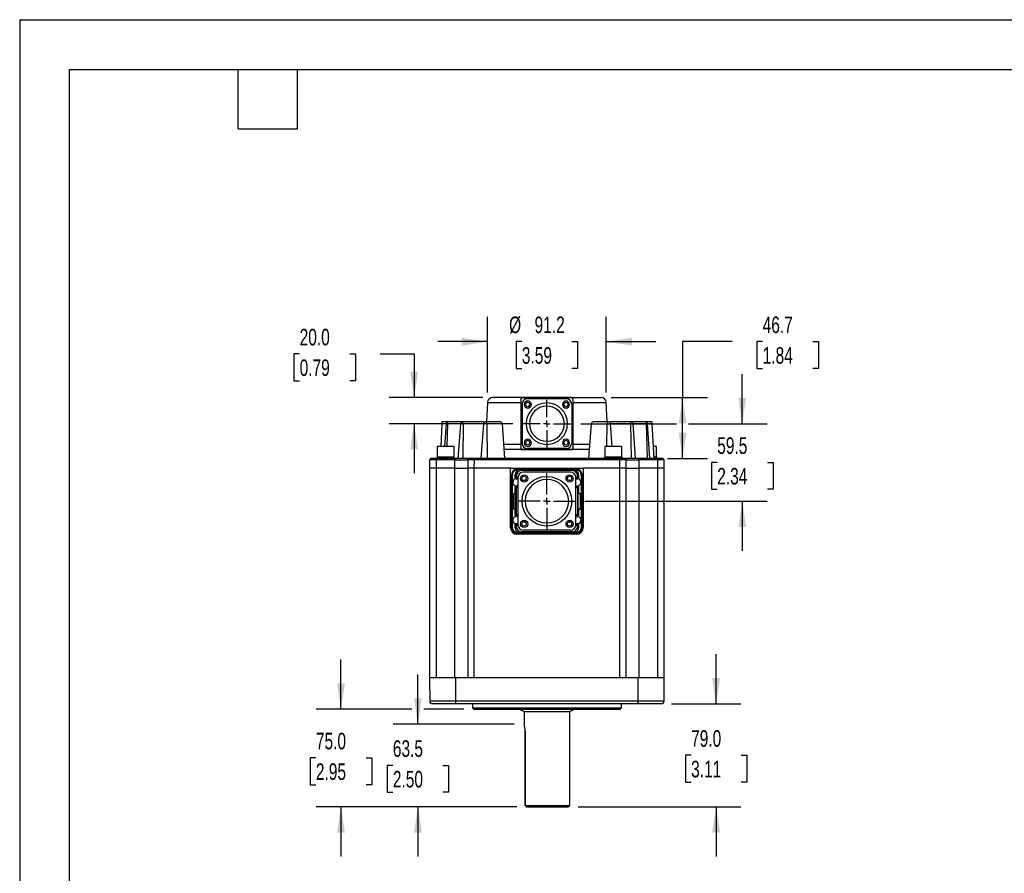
# Model space of a CAD drawing. Header units: millimetres. Extents: x 0 to 1676, y 0 to 1295.
# Tile 2 of 7: x 0 to 756, y 640 to 1295. Entities that reach past the tile are written whole.
import ezdxf

# ---------------------------------------------------------------- set-up
doc = ezdxf.new("R2010")
doc.units = ezdxf.units.MM
doc.header["$LTSCALE"] = 6
doc.linetypes.add('CENTERX2', pattern=[20.32, 12.7, -2.54, 2.54, -2.54])
doc.layers.add('CENTER', color=40, linetype='CENTERX2')
doc.layers.add('DIMENSIONS', color=140, linetype='Continuous', lineweight=25)
doc.layers.add('TEXT', color=140, linetype='Continuous', lineweight=25)
doc.styles.add('SLDTEXTSTYLE0', font='TXT', dxfattribs={"width": 0.7})
doc.dimstyles.new('SLDDIMSTYLE1', dxfattribs={"dimtxt": 12.948047, "dimasz": 19.812, "dimexe": 0, "dimexo": 0.0625, "dimgap": 3.237012, "dimtad": 0, "dimtih": 1, "dimtoh": 1, "dimrnd": 1e-09, "dimzin": 4, "dimdsep": 46, "dimtxsty": 'SLDTEXTSTYLE0', "dimsah": 1, "dimcen": 0.09, "dimadec": 0, "dimazin": 1, "dimtfac": 1, "dimtmove": 0, "dimatfit": 0, "dimfxl": 0, "dimfrac": 2, "dimtolj": 1, "dimtzin": 12, "dimarcsym": 0})
doc.dimstyles.new('SLDDIMSTYLE2', dxfattribs={"dimtxt": 12.948047, "dimasz": 19.812, "dimexe": 0, "dimexo": 0.0625, "dimgap": 3.237012, "dimtad": 0, "dimtih": 1, "dimtoh": 1, "dimrnd": 1e-09, "dimzin": 12, "dimdsep": 46, "dimtxsty": 'SLDTEXTSTYLE0', "dimsah": 1, "dimcen": 0.09, "dimadec": 0, "dimazin": 3, "dimtfac": 1, "dimtmove": 0, "dimatfit": 0, "dimfxl": 0, "dimfrac": 2, "dimtolj": 1, "dimtzin": 12, "dimarcsym": 0})
doc.dimstyles.new('SLDDIMSTYLE8', dxfattribs={"dimtxt": 12.948047, "dimasz": 19.812, "dimexe": 0, "dimexo": 0.0625, "dimgap": 3.237012, "dimtad": 0, "dimtih": 1, "dimtoh": 1, "dimrnd": 1e-09, "dimzin": 12, "dimdsep": 46, "dimtxsty": 'SLDTEXTSTYLE0', "dimsah": 1, "dimcen": 0.09, "dimadec": 0, "dimazin": 3, "dimtfac": 1, "dimtofl": 0, "dimtmove": 0, "dimatfit": 3, "dimfxl": 0, "dimfrac": 2, "dimtolj": 1, "dimtzin": 12, "dimarcsym": 0})

# ---------------------------------------------------------------- blocks, each defined once
blk = doc.blocks.new('_D_10')
at = {"layer": 'DIMENSIONS'}
for p, q in [((305.7, 754.89), (305.7, 792.99)), ((379.6, 754.89), (286.65, 754.89)), ((286.47, 723.14), (282.12, 723.14)), ((282.12, 723.14), (282.12, 702.56)), ((324.94, 723.14), (329.29, 723.14)), ((329.29, 723.14), (329.29, 702.56)), ((282.12, 702.56), (286.47, 702.56)), ((329.29, 702.56), (324.94, 702.56)), ((381.54, 691.39), (286.66, 691.39)), ((305.71, 691.39), (305.71, 653.29))]:
    blk.add_line(p, q, dxfattribs=at)
for points in [[(305.7, 754.89), (308.75, 774.7), (302.66, 774.7)], [(305.71, 691.39), (302.66, 671.58), (308.76, 671.58)]]:
    blk.add_solid(points, dxfattribs=at)
at = {"layer": 'DIMENSIONS', "char_height": 12.7, "attachment_point": 1, "style": 'SLDTEXTSTYLE0'}
for s, insert in [('63.5', (286.47, 742.41)), ('2.50', (286.47, 718.93))]:
    blk.add_mtext(s, dxfattribs=dict(at, insert=insert))
blk = doc.blocks.new('_D_11')
at = {"layer": 'DIMENSIONS'}
for p, q in [((359.11, 1009.22), (359.11, 1067.38)), ((450.32, 1009.22), (450.32, 1067.38)), ((359.11, 1048.33), (321.01, 1048.33)), ((385.48, 1048.33), (381.13, 1048.33)), ((381.13, 1048.33), (381.13, 1027.75)), ((423.95, 1048.33), (428.3, 1048.33)), ((428.3, 1048.33), (428.3, 1027.75)), ((450.32, 1048.33), (488.42, 1048.33)), ((381.13, 1027.75), (385.48, 1027.75)), ((428.3, 1027.75), (423.95, 1027.75))]:
    blk.add_line(p, q, dxfattribs=at)
for points in [[(359.11, 1048.33), (339.3, 1051.37), (339.3, 1045.28)], [(450.32, 1048.33), (470.13, 1045.28), (470.13, 1051.37)]]:
    blk.add_solid(points, dxfattribs=at)
at = {"layer": 'DIMENSIONS', "char_height": 12.7, "attachment_point": 1, "style": 'SLDTEXTSTYLE0'}
for s, insert in [('%%c', (375.7, 1067.6)), ('91.2', (395.25, 1067.6)), ('3.59', (385.48, 1044.12))]:
    blk.add_mtext(s, dxfattribs=dict(at, insert=insert))
blk = doc.blocks.new('_D_12')
at = {"layer": 'DIMENSIONS'}
for p, q in [((214.92, 1038.92), (210.57, 1038.92)), ((210.57, 1038.92), (210.57, 1018.34)), ((253.39, 1038.92), (257.74, 1038.92)), ((257.74, 1038.92), (257.74, 1018.34)), ((276.74, 1038.92), (302.79, 1038.92)), ((302.79, 1038.92), (302.79, 1005.39)), ((210.57, 1018.34), (214.92, 1018.34)), ((257.74, 1018.34), (253.39, 1018.34)), ((355.49, 1005.39), (283.74, 1005.39)), ((378.68, 985.39), (283.74, 985.39)), ((302.79, 985.39), (302.79, 947.29))]:
    blk.add_line(p, q, dxfattribs=at)
for points in [[(302.79, 1005.39), (305.84, 1025.21), (299.75, 1025.21)], [(302.79, 985.39), (299.75, 965.58), (305.84, 965.58)]]:
    blk.add_solid(points, dxfattribs=at)
at = {"layer": 'DIMENSIONS', "char_height": 12.7, "attachment_point": 1, "style": 'SLDTEXTSTYLE0'}
for s, insert in [('20.0', (214.92, 1058.19)), ('0.79', (214.92, 1034.71))]:
    blk.add_mtext(s, dxfattribs=dict(at, insert=insert))
blk = doc.blocks.new('_D_13')
at = {"layer": 'DIMENSIONS'}
for p, q in [((554.72, 985.39), (554.72, 1023.49)), ((430.75, 985.39), (504.33, 985.39)), ((513.48, 985.39), (573.77, 985.39)), ((535.48, 955.64), (531.13, 955.64)), ((531.13, 955.64), (531.13, 935.06)), ((573.95, 955.64), (578.3, 955.64)), ((578.3, 955.64), (578.3, 935.06)), ((531.13, 935.06), (535.48, 935.06)), ((578.3, 935.06), (573.95, 935.06)), ((433.92, 925.89), (573.77, 925.89)), ((554.72, 925.89), (554.72, 887.79))]:
    blk.add_line(p, q, dxfattribs=at)
for points in [[(554.72, 985.39), (557.76, 1005.21), (551.67, 1005.21)], [(554.72, 925.89), (551.67, 906.08), (557.76, 906.08)]]:
    blk.add_solid(points, dxfattribs=at)
at = {"layer": 'DIMENSIONS', "char_height": 12.7, "attachment_point": 1, "style": 'SLDTEXTSTYLE0'}
for s, insert in [('59.5', (535.48, 974.91)), ('2.34', (535.48, 951.44))]:
    blk.add_mtext(s, dxfattribs=dict(at, insert=insert))
blk = doc.blocks.new('_D_14')
at = {"layer": 'DIMENSIONS'}
for p, q in [((547.01, 1048.33), (508.91, 1048.33)), ((508.91, 1048.33), (508.91, 1005.39)), ((570.35, 1048.33), (566, 1048.33)), ((566, 1048.33), (566, 1027.75)), ((608.83, 1048.33), (613.18, 1048.33)), ((613.18, 1048.33), (613.18, 1027.75)), ((566, 1027.75), (570.35, 1027.75)), ((613.18, 1027.75), (608.83, 1027.75)), ((453.94, 1005.39), (527.96, 1005.39)), ((508.91, 958.69), (508.91, 1005.39)), ((497.32, 958.69), (527.96, 958.69))]:
    blk.add_line(p, q, dxfattribs=at)
for points in [[(508.91, 1005.39), (505.86, 985.58), (511.95, 985.58)], [(508.91, 958.69), (511.95, 978.51), (505.86, 978.51)]]:
    blk.add_solid(points, dxfattribs=at)
at = {"layer": 'DIMENSIONS', "char_height": 12.7, "attachment_point": 1, "style": 'SLDTEXTSTYLE0'}
for s, insert in [('46.7', (570.35, 1067.6)), ('1.84', (570.35, 1044.12))]:
    blk.add_mtext(s, dxfattribs=dict(at, insert=insert))
blk = doc.blocks.new('_D_15')
at = {"layer": 'DIMENSIONS'}
for p, q in [((246.63, 766.39), (246.63, 804.49)), ((301.13, 766.39), (227.58, 766.39)), ((340.95, 766.39), (310.28, 766.39)), ((227.39, 728.89), (223.04, 728.89)), ((223.04, 728.89), (223.04, 708.31)), ((265.86, 728.89), (270.21, 728.89)), ((270.21, 728.89), (270.21, 708.31)), ((223.04, 708.31), (227.39, 708.31)), ((270.21, 708.31), (265.86, 708.31)), ((381.54, 691.39), (227.58, 691.39)), ((246.63, 691.39), (246.63, 653.29))]:
    blk.add_line(p, q, dxfattribs=at)
for points in [[(246.63, 766.39), (249.67, 786.21), (243.58, 786.21)], [(246.63, 691.39), (243.58, 671.58), (249.67, 671.58)]]:
    blk.add_solid(points, dxfattribs=at)
at = {"layer": 'DIMENSIONS', "char_height": 12.7, "attachment_point": 1, "style": 'SLDTEXTSTYLE0'}
for s, insert in [('75.0', (227.39, 748.16)), ('2.95', (227.39, 724.69))]:
    blk.add_mtext(s, dxfattribs=dict(at, insert=insert))
blk = doc.blocks.new('_D_16')
at = {"layer": 'DIMENSIONS'}
for p, q in [((534.65, 770.4), (534.65, 808.5)), ((500.3, 770.39), (553.7, 770.4)), ((515.42, 730.9), (511.07, 730.9)), ((511.07, 730.9), (511.07, 710.32)), ((553.89, 730.9), (558.24, 730.9)), ((558.24, 730.9), (558.24, 710.32)), ((511.07, 710.32), (515.42, 710.32)), ((558.24, 710.32), (553.89, 710.32)), ((428.84, 691.39), (553.71, 691.4)), ((534.66, 691.4), (534.66, 653.3))]:
    blk.add_line(p, q, dxfattribs=at)
for points in [[(534.65, 770.4), (537.7, 790.21), (531.61, 790.21)], [(534.66, 691.4), (531.61, 671.59), (537.71, 671.59)]]:
    blk.add_solid(points, dxfattribs=at)
at = {"layer": 'DIMENSIONS', "char_height": 12.7, "attachment_point": 1, "style": 'SLDTEXTSTYLE0'}
for s, insert in [('79.0', (515.42, 750.17)), ('3.11', (515.42, 726.69))]:
    blk.add_mtext(s, dxfattribs=dict(at, insert=insert))
blk = doc.blocks.new('SW_CENTERMARKSYMBOL_5')
at = {"layer": 'CENTER', "color": 0}
for p, q in [((0, 5.08), (0, 18.415)), ((-5.08, 0), (-18.415, 0)), ((0, 0), (-2.54, 0)), ((0, 0), (0, 2.54)), ((0, 0), (0, -2.54)), ((0, 0), (2.54, 0)), ((5.08, 0), (18.415, 0)), ((0, -5.08), (0, -18.415))]:
    blk.add_line(p, q, dxfattribs=at)
blk = doc.blocks.new('SW_CENTERMARKSYMBOL_6')
at = {"layer": 'CENTER', "color": 0}
for p, q in [((0, 5.08), (0, 21.58)), ((-5.08, 0), (-21.58, 0)), ((0, 0), (-2.54, 0)), ((0, 0), (0, 2.54)), ((0, 0), (0, -2.54)), ((0, 0), (2.54, 0)), ((5.08, 0), (21.58, 0)), ((0, -5.08), (0, -21.58))]:
    blk.add_line(p, q, dxfattribs=at)

msp = doc.modelspace()

# ---------------------------------------------------------------- linework, layer by layer
at = {"color": 7, "linetype": 'Continuous'}
for q in [(0.015, 0.016), (1676.415, 1295.416)]:
    msp.add_line((0.015, 1295.416), q, dxfattribs=at)
for p, q in [((385.716, 1005.393), (363.108, 1005.393)), ((385.716, 1005.193), (385.716, 1005.393)), ((423.716, 1005.393), (385.716, 1005.393)), ((423.716, 1005.393), (423.716, 1005.193)), ((423.716, 1005.393), (446.31, 1005.393)), ((359.114, 1001.603), (358.332, 986.693)), ((359.114, 1001.603), (384.716, 1001.603)), ((384.916, 1004.393), (384.716, 1004.393)), ((384.716, 1004.393), (384.716, 966.393)), ((384.916, 966.393), (384.916, 1004.393)), ((385.666, 1000.443), (385.666, 970.343)), ((423.716, 1005.193), (385.716, 1005.193)), ((388.386, 1000.073), (387.286, 1000.073)), ((419.766, 1004.443), (389.666, 1004.443)), ((392.786, 1000.073), (391.686, 1000.073)), ((417.746, 1000.073), (416.646, 1000.073)), ((422.146, 1000.073), (421.046, 1000.073)), ((423.766, 1000.443), (423.766, 970.343)), ((424.516, 1004.393), (424.516, 966.393)), ((424.516, 1004.393), (424.716, 1004.393)), ((424.716, 1004.393), (424.716, 966.393)), ((424.716, 1001.603), (450.318, 1001.603)), ((451.1, 986.693), (450.318, 1001.603)), ((324.103, 985.163), (323.193, 967.793)), ((324.183, 986.693), (324.103, 985.163)), ((327.55, 985.163), (324.103, 985.163)), ((328.125, 986.693), (324.183, 986.693)), ((326.403, 967.793), (327.55, 985.163)), ((328.547, 985.163), (327.963, 967.793)), ((339.564, 986.693), (328.125, 986.693)), ((338.551, 985.163), (328.547, 985.163)), ((336.613, 958.693), (338.551, 985.163)), ((355.797, 986.693), (339.564, 986.693)), ((340.447, 985.163), (340.14, 958.693)), ((356.028, 985.163), (340.447, 985.163)), ((356.028, 985.163), (354.091, 958.693)), ((369.174, 986.693), (357.38, 986.693)), ((358.638, 985.163), (358.945, 958.693)), ((370.526, 985.163), (358.638, 985.163)), ((372.464, 958.693), (370.526, 985.163)), ((436.968, 958.693), (438.906, 985.163)), ((438.906, 985.163), (450.794, 985.163)), ((452.052, 986.693), (440.258, 986.693)), ((450.794, 985.163), (450.593, 967.793)), ((453.404, 985.163), (454.675, 967.793)), ((468.985, 985.163), (453.404, 985.163)), ((469.868, 986.693), (453.635, 986.693)), ((468.985, 985.163), (469.292, 958.693)), ((481.307, 986.693), (469.868, 986.693)), ((472.819, 958.693), (470.881, 985.163)), ((480.885, 985.163), (470.881, 985.163)), ((480.885, 985.163), (481.776, 958.693)), ((485.249, 986.693), (481.307, 986.693)), ((483.63, 958.693), (481.882, 985.163)), ((485.329, 985.163), (481.882, 985.163)), ((485.249, 986.693), (485.329, 985.163)), ((485.329, 985.163), (486.716, 958.693)), ((320.447, 967.793), (320.447, 959.793)), ((333.447, 967.793), (320.447, 967.793)), ((333.447, 959.793), (333.447, 967.793)), ((384.716, 969.393), (371.68, 969.393)), ((388.386, 970.713), (387.286, 970.713)), ((392.786, 970.713), (391.686, 970.713)), ((404.966, 971.956), (404.466, 971.956)), ((417.746, 970.713), (416.646, 970.713)), ((422.146, 970.713), (421.046, 970.713)), ((437.752, 969.393), (424.716, 969.393)), ((449.216, 967.793), (449.216, 959.793)), ((462.216, 967.793), (449.216, 967.793)), ((462.216, 959.793), (462.216, 967.793)), ((488.985, 967.793), (486.239, 967.793)), ((488.985, 959.793), (488.985, 967.793)), ((385.002, 965.693), (371.951, 965.693)), ((384.716, 966.393), (384.916, 966.393)), ((423.716, 965.593), (385.716, 965.593)), ((385.716, 965.393), (385.716, 965.593)), ((423.716, 965.393), (385.716, 965.393)), ((419.766, 966.343), (389.666, 966.343)), ((423.716, 965.593), (423.716, 965.393)), ((437.481, 965.693), (424.43, 965.693)), ((424.516, 966.393), (424.716, 966.393)), ((314.727, 957.695), (314.716, 951.193)), ((314.913, 957.696), (314.727, 957.695)), ((319.727, 958.693), (316.037, 958.693)), ((319.727, 957.695), (319.716, 951.193)), ((319.727, 958.693), (319.727, 957.695)), ((334.016, 958.693), (319.727, 958.693)), ((334.016, 957.695), (319.727, 957.695)), ((320.247, 959.793), (320.247, 958.693)), ((333.647, 959.793), (320.247, 959.793)), ((333.647, 958.693), (333.647, 959.793)), ((334.016, 958.693), (334.016, 957.695)), ((344.735, 958.693), (334.016, 958.693)), ((334.016, 957.695), (344.027, 957.695)), ((334.016, 951.193), (334.016, 957.695)), ((344.027, 957.695), (344.016, 951.193)), ((349.027, 958.693), (345.339, 958.693)), ((349.016, 951.193), (349.025, 957.695)), ((460.404, 957.695), (349.025, 957.695)), ((460.405, 958.693), (349.027, 958.693)), ((449.016, 959.793), (449.016, 958.693)), ((462.416, 959.793), (449.016, 959.793)), ((460.404, 957.695), (460.414, 951.193)), ((464.249, 958.693), (460.405, 958.693)), ((462.416, 958.693), (462.416, 959.793)), ((475.416, 958.693), (464.697, 958.693)), ((465.405, 957.695), (465.416, 951.193)), ((465.405, 957.695), (475.416, 957.695)), ((475.416, 957.695), (475.416, 958.693)), ((489.705, 958.693), (475.416, 958.693)), ((475.416, 957.695), (475.416, 951.193)), ((489.705, 957.695), (475.416, 957.695)), ((489.185, 959.793), (486.658, 959.793)), ((489.185, 958.693), (489.185, 959.793)), ((489.705, 958.693), (489.705, 957.695)), ((493.393, 958.693), (489.705, 958.693)), ((489.705, 957.695), (489.716, 951.193)), ((493.705, 958.693), (493.474, 958.693)), ((494.705, 957.695), (494.518, 957.696)), ((494.716, 951.193), (494.705, 957.695)), ((314.716, 951.193), (314.716, 790.393)), ((334.016, 951.193), (319.716, 951.193)), ((319.716, 951.193), (319.716, 790.393)), ((334.016, 951.193), (344.016, 951.193)), ((334.016, 790.393), (334.016, 951.193)), ((344.016, 951.193), (344.016, 790.393)), ((376.866, 951.193), (349.016, 951.193)), ((349.016, 790.393), (349.016, 951.193)), ((376.866, 951.193), (432.566, 951.193)), ((376.866, 905.443), (376.866, 951.193)), ((377.716, 946.339), (377.821, 946.233)), ((377.716, 905.448), (377.716, 946.339)), ((377.821, 946.233), (377.821, 905.554)), ((377.821, 946.233), (378.321, 946.233)), ((378.321, 905.554), (378.321, 946.233)), ((380.395, 946.217), (381.216, 945.396)), ((380.395, 943.796), (380.395, 946.217)), ((381.216, 945.396), (381.216, 944.509)), ((381.819, 950.231), (381.714, 950.336)), ((381.714, 950.336), (403.044, 950.336)), ((384.376, 950.231), (381.819, 950.231)), ((381.819, 950.231), (381.819, 949.731)), ((382.488, 949.731), (381.819, 949.731)), ((385.214, 949.393), (384.376, 950.231)), ((424.218, 949.393), (385.214, 949.393)), ((422.941, 948.118), (386.491, 948.118)), ((402.395, 950.283), (407.037, 950.283)), ((406.388, 950.336), (427.718, 950.336)), ((425.056, 950.231), (424.218, 949.393)), ((427.613, 950.231), (425.056, 950.231)), ((426.944, 949.731), (427.613, 949.731)), ((427.718, 950.336), (427.613, 950.231)), ((428.216, 945.396), (429.037, 946.217)), ((428.216, 945.396), (428.216, 944.509)), ((429.037, 946.217), (429.037, 943.796)), ((431.111, 946.233), (431.111, 905.554)), ((431.611, 946.233), (431.111, 946.233)), ((431.716, 946.339), (431.611, 946.233)), ((431.611, 946.233), (431.611, 905.554)), ((431.716, 946.339), (431.716, 905.448)), ((460.414, 951.193), (432.566, 951.193)), ((432.566, 951.193), (432.566, 905.443)), ((460.414, 951.193), (460.416, 790.393)), ((465.416, 951.193), (465.416, 790.393)), ((465.416, 951.193), (475.416, 951.193)), ((475.416, 951.193), (475.416, 790.393)), ((489.716, 951.193), (475.416, 951.193)), ((489.716, 951.193), (489.716, 790.393)), ((494.716, 790.393), (494.716, 951.193)), ((382.491, 944.118), (382.491, 907.668)), ((426.941, 907.668), (426.941, 944.118)), ((379.216, 931.893), (380.395, 931.893)), ((379.216, 931.893), (380.675, 931.614)), ((379.216, 919.893), (379.216, 931.893)), ((380.395, 931.893), (380.395, 936.991)), ((380.675, 931.614), (380.395, 931.893)), ((380.675, 920.173), (380.675, 931.614)), ((381.216, 936.278), (381.216, 915.509)), ((428.216, 936.278), (428.216, 915.509)), ((428.757, 931.614), (429.037, 931.893)), ((430.216, 931.893), (428.757, 931.614)), ((428.757, 920.173), (428.757, 931.614)), ((429.037, 936.991), (429.037, 931.893)), ((429.037, 931.893), (430.216, 931.893)), ((430.216, 931.893), (430.216, 919.893)), ((380.675, 920.173), (379.216, 919.893)), ((379.216, 919.893), (380.395, 919.893)), ((380.395, 919.893), (380.675, 920.173)), ((380.395, 914.796), (380.395, 919.893)), ((429.037, 919.893), (428.757, 920.173)), ((428.757, 920.173), (430.216, 919.893)), ((429.037, 919.893), (429.037, 914.796)), ((429.037, 919.893), (430.216, 919.893)), ((380.395, 905.57), (380.395, 907.991)), ((381.216, 907.278), (381.216, 906.391)), ((404.716, 909.173), (404.466, 909.175)), ((428.216, 907.278), (428.216, 906.391)), ((429.037, 907.991), (429.037, 905.57)), ((377.821, 905.554), (377.716, 905.448)), ((377.821, 905.554), (378.321, 905.554)), ((381.216, 906.391), (380.395, 905.57)), ((381.714, 901.451), (381.819, 901.556)), ((403.044, 901.451), (381.714, 901.451)), ((427.716, 900.593), (381.716, 900.593)), ((382.488, 902.056), (381.819, 902.056)), ((381.819, 901.556), (381.819, 902.056)), ((384.376, 901.556), (381.819, 901.556)), ((385.214, 902.393), (384.376, 901.556)), ((424.218, 902.393), (385.214, 902.393)), ((422.941, 903.668), (386.491, 903.668)), ((402.395, 901.504), (407.037, 901.504)), ((427.718, 901.451), (406.388, 901.451)), ((425.056, 901.556), (424.218, 902.393)), ((427.613, 901.556), (425.056, 901.556)), ((427.613, 902.056), (426.944, 902.056)), ((427.613, 901.556), (427.613, 902.056)), ((427.718, 901.451), (427.613, 901.556)), ((429.037, 905.57), (428.216, 906.391)), ((431.611, 905.554), (431.111, 905.554)), ((431.716, 905.448), (431.611, 905.554)), ((314.716, 790.393), (314.747, 772.39)), ((334.716, 790.393), (314.716, 790.393)), ((334.747, 772.39), (334.716, 790.393)), ((349.016, 790.393), (334.716, 790.393)), ((460.416, 790.393), (349.016, 790.393)), ((474.716, 790.393), (460.416, 790.393)), ((474.685, 772.39), (474.716, 790.393)), ((494.716, 790.393), (474.716, 790.393)), ((494.685, 772.39), (494.716, 790.393)), ((474.685, 772.39), (334.747, 772.39)), ((334.747, 770.393), (334.747, 772.39)), ((474.685, 770.393), (474.685, 772.39)), ((334.747, 770.393), (316.747, 770.393)), ((474.685, 770.393), (334.747, 770.393)), ((347.566, 770.393), (347.566, 767.393)), ((347.566, 767.393), (348.566, 766.393)), ((347.566, 767.393), (461.866, 767.393)), ((348.566, 766.393), (460.866, 766.393)), ((383.466, 766.393), (387.216, 764.393)), ((387.216, 764.393), (387.216, 754.895)), ((387.216, 764.393), (404.716, 764.393)), ((404.716, 764.393), (422.216, 764.393)), ((422.216, 764.393), (425.966, 766.393)), ((422.216, 692.393), (422.216, 764.393)), ((460.866, 766.393), (461.866, 767.393)), ((461.866, 767.393), (461.866, 770.393)), ((492.685, 770.393), (474.685, 770.393)), ((388.095, 749.393), (387.974, 751.391)), ((388.095, 749.393), (388.096, 692.395)), ((388.095, 692.393), (388.095, 749.393)), ((388.095, 692.394), (389.157, 691.394)), ((392.216, 691.393), (391.716, 691.393)), ((404.716, 692.393), (422.216, 692.393)), ((421.145, 691.323), (422.216, 692.393))]:
    msp.add_line(p, q)
at = {"color": 179, "linetype": 'Continuous', "lineweight": 18}
msp.add_line((387.216, 764.393), (387.216, 754.895), dxfattribs=at)
at = {"flags": 128}
for points in [[(319.727, 957.695), (317.814, 957.696), (316.192, 957.696), (315.108, 957.696), (314.913, 957.696)], [(315.551, 958.678), (315.444, 958.626), (315.467, 958.601)], [(316.079, 958.626), (315.86, 958.678), (315.818, 958.691)], [(349.025, 957.695), (347.112, 957.696), (345.491, 957.696), (344.408, 957.696), (344.027, 957.695)], [(344.85, 958.678), (344.743, 958.625), (344.765, 958.6)], [(345.386, 958.625), (345.162, 958.678), (345.118, 958.691)], [(460.405, 958.693), (460.405, 958.618), (460.405, 958.401), (460.405, 958.077), (460.404, 957.695)], [(465.405, 957.695), (465.024, 957.696), (463.94, 957.696), (462.318, 957.696), (460.404, 957.695)], [(494.518, 957.696), (494.323, 957.696), (493.24, 957.696), (491.618, 957.696), (489.705, 957.695)], [(493.614, 958.691), (493.57, 958.678), (493.347, 958.625)], [(493.967, 958.6), (493.989, 958.625), (493.882, 958.678)], [(427.613, 949.731), (427.613, 949.919), (427.613, 950.079), (427.613, 950.188), (427.613, 950.231)], [(381.216, 943.143), (382.109, 942.994), (382.491, 942.83)], [(426.941, 942.83), (427.323, 942.994), (428.216, 943.143)], [(381.216, 914.143), (382.109, 913.994), (382.491, 913.83)], [(426.941, 913.83), (427.323, 913.994), (428.216, 914.143)], [(334.747, 772.39), (330.846, 772.389), (327.094, 772.389), (323.636, 772.388), (320.605, 772.388), (318.118, 772.388), (316.27, 772.389), (315.132, 772.389), (314.747, 772.39)], [(494.685, 772.39), (494.3, 772.389), (493.162, 772.389), (491.314, 772.388), (488.827, 772.388), (485.796, 772.388), (482.338, 772.389), (478.586, 772.389), (474.685, 772.39)], [(388.096, 692.395), (389.153, 692.395), (390.591, 692.394), (392.375, 692.394), (394.46, 692.394), (396.796, 692.394), (399.326, 692.394), (401.988, 692.394), (404.716, 692.393)], [(389.157, 691.394), (390.184, 691.394), (391.553, 691.394), (393.235, 691.394), (395.187, 691.394), (397.365, 691.394), (399.717, 691.394), (402.186, 691.393), (404.716, 691.393)], [(404.716, 691.393), (406.964, 691.393), (409.17, 691.393), (411.292, 691.393), (413.293, 691.393), (415.133, 691.393), (416.779, 691.394), (418.2, 691.394), (419.37, 691.394), (420.266, 691.394), (420.873, 691.394), (421.178, 691.394), (421.178, 691.394)]]:
    msp.add_lwpolyline(points, dxfattribs=at)
for centre, radius in [((387.256, 943.353), 2.75), ((387.256, 943.353), 1.65), ((404.716, 925.893), 19.04), ((422.176, 943.353), 2.75), ((422.176, 943.353), 1.65), ((387.256, 908.433), 2.75), ((387.256, 908.433), 1.65), ((422.176, 908.433), 2.75), ((422.176, 908.433), 1.65)]:
    msp.add_circle(centre, radius)
for centre, radius, start, end in [((363.108, 1001.393), 4, 90, 177), ((385.716, 1004.393), 1, 90, 180), ((423.716, 1004.393), 1, 0, 90), ((446.324, 1001.393), 4, 3, 90), ((385.716, 1004.393), 0.8, 90, 180), ((389.666, 1000.443), 4, 90, 180), ((390.036, 1000.073), 2.75, 360, 180), ((390.036, 1000.073), 2.75, 180, 360), ((390.036, 1000.073), 1.65, 0, 180), ((390.036, 1000.073), 1.65, 179.994384, 0.005616), ((404.716, 985.393), 15.875, 0, 180), ((404.716, 985.393), 13.44, 271.065831, 180), ((419.396, 1000.073), 2.75, 360, 180), ((419.396, 1000.073), 2.75, 180, 360), ((419.396, 1000.073), 1.65, 0, 180), ((419.396, 1000.073), 1.65, 179.994384, 0.005616), ((419.766, 1000.443), 4, 0, 90), ((423.716, 1004.393), 0.8, 0, 90), ((404.716, 985.393), 15.875, 180, 0), ((404.716, 985.393), 13.44, 180, 268.934169), ((389.666, 970.343), 4, 180, 270), ((390.036, 970.713), 2.75, 360, 180), ((390.036, 970.713), 2.75, 180, 360), ((390.036, 970.713), 1.65, 0, 180), ((390.036, 970.713), 1.65, 179.994384, 0.005616), ((419.396, 970.713), 2.75, 360, 180), ((419.396, 970.713), 2.75, 180, 360), ((419.396, 970.713), 1.65, 0, 180), ((419.396, 970.713), 1.65, 179.994384, 0.005616), ((419.766, 970.343), 4, 270, 360), ((385.716, 966.393), 1, 180, 269.999999), ((385.716, 966.393), 0.8, 180, 269.999999), ((423.716, 966.393), 0.8, 270.000001, 360), ((423.716, 966.393), 1, 270, 360), ((315.823, 957.694), 1.004, 111.807404, 179.936834), ((345.027, 957.693), 1, 89.998671, 179.9), ((345.124, 957.694), 1.004, 111.957438, 180.415946), ((286.203, 958.362), 62.825, 359.392193, 0.302605), ((464.405, 957.693), 1, 0.099997, 90), ((493.609, 957.694), 1.004, 0.063166, 68.192596), ((493.608, 957.694), 1.004, 359.587808, 68.044184), ((381.819, 946.233), 3.998, 89.999517, 180.000483), ((381.818, 946.234), 3.497, 89.986734, 180.013277), ((384.435, 946.189), 4.042, 90.839291, 118.804795), ((386.491, 944.118), 4, 90, 180), ((404.716, 925.893), 24.5, 84.563175, 95.436825), ((422.941, 944.118), 4, 0, 90), ((424.997, 946.189), 4.042, 61.195031, 89.160776), ((427.613, 946.233), 3.998, 359.999517, 90.000484), ((427.614, 946.234), 3.497, 359.986953, 90.011587), ((381.216, 940.393), 2.75, 90, 297.622005), ((381.216, 940.393), 3.5, 68.636369, 103.560267), ((381.216, 940.393), 4.115, 71.88828, 90), ((404.716, 925.893), 16.72, 270, 180), ((428.216, 940.393), 4.115, 90, 108.11172), ((428.216, 940.393), 3.5, 76.439733, 111.363631), ((428.216, 940.393), 2.75, 242.377995, 90), ((381.216, 940.393), 3.5, 256.439733, 291.363631), ((381.216, 940.393), 4.115, 270, 288.048037), ((428.216, 940.393), 3.5, 248.636369, 283.560267), ((428.216, 940.393), 4.115, 251.951963, 270), ((404.716, 925.893), 16.72, 180, 269.143273), ((381.216, 911.393), 3.5, 68.636369, 103.560267), ((381.216, 911.393), 4.115, 71.951963, 90), ((428.216, 911.393), 4.115, 90, 108.048037), ((428.216, 911.393), 3.5, 76.439733, 111.363631), ((381.216, 911.393), 2.75, 90, 297.622005), ((381.216, 911.393), 3.5, 256.439733, 291.363631), ((381.216, 911.393), 4.115, 270, 288.11172), ((386.491, 907.668), 4, 180, 270), ((422.941, 907.668), 4, 270, 0), ((428.216, 911.393), 4.115, 251.88828, 270), ((428.216, 911.393), 2.75, 242.377995, 90), ((428.216, 911.393), 3.5, 248.636369, 283.560267), ((381.716, 905.443), 4.85, 180, 270), ((381.819, 905.554), 3.998, 179.999517, 270.000612), ((381.818, 905.553), 3.497, 179.986724, 270.013267), ((384.435, 905.598), 4.042, 241.195174, 269.160723), ((404.716, 925.893), 24.5, 264.563175, 275.436825), ((424.997, 905.597), 4.042, 270.839205, 298.805061), ((427.614, 905.553), 3.497, 269.986737, 0.013273), ((427.613, 905.554), 3.998, 269.999517, 0.000612), ((427.716, 905.443), 4.85, 270, 0), ((316.747, 772.393), 2, 180.100004, 270.000989), ((492.685, 772.393), 2, 269.999009, 359.899996), ((369.668, 749.271), 18.427, 0.380769, 17.76975)]:
    msp.add_arc(centre, radius, start, end)
for centre, major_axis, ratio, start_param, end_param in [((328.044, 985.078), (0.089, 1.615), 0.3081708, 4.781724, 7.8185969), ((339.495, 985.078), (0.104, 1.614), 0.5861776, 4.8026483, 7.8395212), ((355.865, 985.078), (-0.104, 1.614), 0.5861776, 5.4872209, 6.2452859), ((357.33, 985.078), (0.143, 1.611), 0.8068124, 4.8361941, 7.873067), ((369.224, 985.078), (-0.143, 1.611), 0.8068124, 4.6933036, 6.21174), ((440.208, 985.078), (0.143, 1.611), 0.8068124, 0.0714453, 1.5898817), ((452.102, 985.078), (-0.143, 1.611), 0.8068124, 4.6933036, 7.7301765), ((453.567, 985.078), (0.104, 1.614), 0.5861776, 0.0378994, 0.7959644), ((469.937, 985.078), (-0.104, 1.614), 0.5861776, 4.7268494, 7.7637223), ((481.388, 985.078), (-0.089, 1.615), 0.3081708, 4.7477737, 7.7846466), ((319.716, 951.189), (5, -0.004), 0.0008727, 1.570798, 3.1415929), ((349.016, 951.189), (5, -0.004), 0.0008727, 1.5707973, 3.1415935), ((381.718, 946.334), (2.832, -2.832), 0.9987828, 2.3568035, 3.9263818), ((384.398, 946.212), (-2.832, 2.832), 0.9987828, 5.9946732, 7.0679745), ((385.218, 945.391), (-2.832, 2.832), 0.9987828, 5.4983961, 7.0679745), ((424.214, 945.391), (2.832, 2.832), 0.9987828, 5.4983961, 7.0679745), ((425.034, 946.212), (2.832, 2.832), 0.9987828, 5.4983961, 6.5716985), ((427.714, 946.334), (2.832, 2.832), 0.9987828, 5.4983961, 7.0679745), ((460.416, 951.189), (5, 0.004), 0.0008727, 0.0000024, 1.5712911), ((489.716, 951.189), (5, 0.004), 0.0008727, 0.0000066, 1.5707945), ((388.266, 940.393), (9.402, 0), 0.661589, 2.4186569, 2.5628437), ((421.166, 940.393), (9.402, 0), 0.661589, 0.5787489, 0.7229358), ((388.266, 940.393), (9.402, 0), 0.661589, 3.7203416, 3.8645284), ((421.166, 940.393), (9.402, 0), 0.661589, 5.5602495, 5.7044364), ((388.266, 911.393), (9.402, 0), 0.661589, 2.4186569, 2.5628437), ((421.166, 911.393), (9.402, 0), 0.661589, 0.5787489, 0.7229358), ((388.266, 911.393), (9.402, 0), 0.661589, 3.7203416, 3.8645284), ((421.166, 911.393), (9.402, 0), 0.661589, 5.5602495, 5.7044364), ((381.718, 905.453), (-2.832, -2.832), 0.9987828, 5.4983961, 7.0679745), ((384.398, 905.575), (-2.832, -2.832), 0.9987828, 5.4983961, 6.5716985), ((385.218, 906.396), (-2.832, -2.832), 0.9987828, 5.4983961, 7.0679745), ((424.214, 906.396), (2.832, -2.832), 0.9987828, 5.4983961, 7.0679745), ((425.034, 905.575), (2.832, -2.832), 0.9987828, 5.9946718, 7.0679745), ((427.714, 905.453), (-2.832, 2.832), 0.9987828, 2.3568035, 3.9263818)]:
    msp.add_ellipse(centre, major_axis=major_axis, ratio=ratio, start_param=start_param, end_param=end_param)
at = {"layer": 'TEXT'}
for p, q in [((38.1, 1257.3), (1638.3, 1257.3)), ((38.1, 1257.3), (38.1, 38.1)), ((167.64, 1211.58), (167.64, 1257.3)), ((213.36, 1211.58), (213.36, 1257.3)), ((167.64, 1211.58), (213.36, 1211.58))]:
    msp.add_line(p, q, dxfattribs=at)

# ---------------------------------------------------------------- block references
at = {"layer": 'CENTER'}
for name, p in [('SW_CENTERMARKSYMBOL_5', (404.716, 985.393)), ('SW_CENTERMARKSYMBOL_6', (404.716, 925.893))]:
    msp.add_blockref(name, p, dxfattribs=at)

# ---------------------------------------------------------------- dimensions: what is measured, and where the dimension line sits
at = {"layer": 'DIMENSIONS'}
dim = msp.add_linear_dim(base=(450.318, 1048.326), p1=(359.114, 1001.603), p2=(450.318, 1001.603), text='%%c<>', dimstyle='SLDDIMSTYLE2', dxfattribs=at)
dim.commit()
dim.dimension.update_dxf_attribs({"geometry": '_D_11', "text_midpoint": (404.716, 1048.326), "dimtype": 160})
for base, p1, p2, angle, dimstyle, picture, middle in [((508.906, 1005.393), (489.705, 958.693), (446.324, 1005.393), 90, 'SLDDIMSTYLE8', '_D_14', (508.906, 1048.326)), ((302.795, 1005.393), (386.301, 985.393), (363.108, 1005.393), 90, 'SLDDIMSTYLE1', '_D_12', (302.795, 1038.921)), ((554.716, 925.893), (423.131, 985.393), (426.296, 925.893), 90, 'SLDDIMSTYLE2', '_D_13', (554.716, 955.643)), ((246.626, 766.393), (389.155, 691.393), (348.566, 766.393), 90, 'SLDDIMSTYLE1', '_D_15', (246.626, 728.893)), ((534.659, 691.399), (492.685, 770.393), (421.216, 691.393), 270.002771, 'SLDDIMSTYLE1', '_D_16', (534.657, 730.897)), ((305.708, 691.388), (387.216, 754.895), (389.155, 691.393), 270.003166, 'SLDDIMSTYLE2', '_D_10', (305.706, 723.139))]:
    dim = msp.add_linear_dim(base=base, p1=p1, p2=p2, angle=angle, dimstyle=dimstyle, dxfattribs=at)
    dim.commit()
    dim.dimension.update_dxf_attribs({"geometry": picture, "text_midpoint": middle, "dimtype": 160})

doc.saveas('drawing.dxf')
